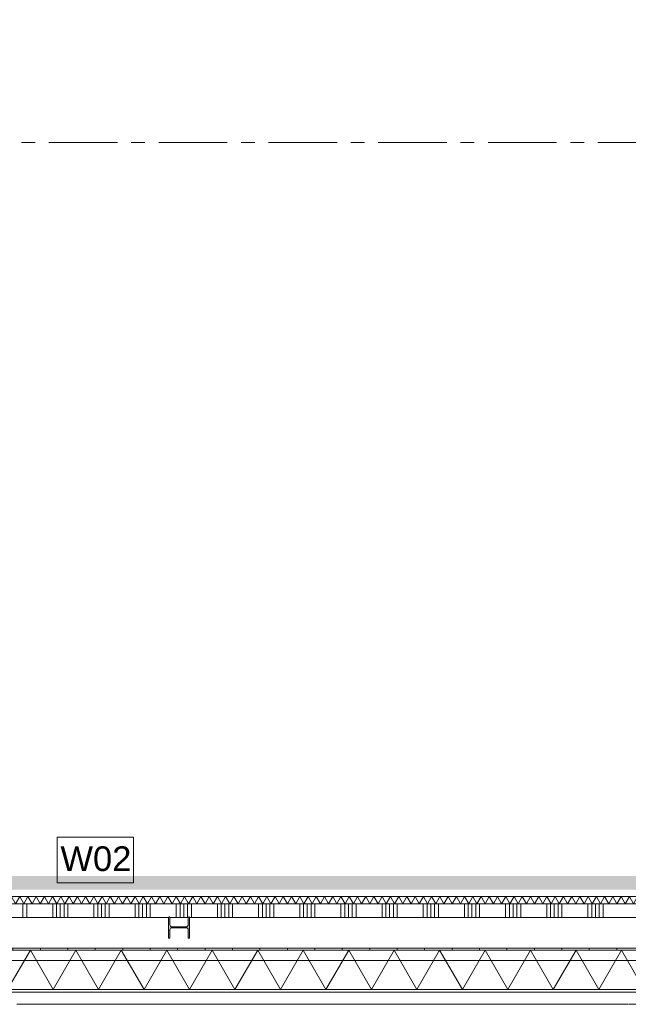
# Model space of a CAD drawing. Header units: millimetres. Extents: x -409 to 257590, y -7786 to 67330.
# Tile 62 of 210: x 52449 to 56884, y -409 to 6773. Entities that reach past the tile are written whole.
import ezdxf

# ---------------------------------------------------------------- set-up
doc = ezdxf.new("R2010")
doc.units = ezdxf.units.MM
doc.header["$MEASUREMENT"] = 0
doc.linetypes.add('B0202', pattern=[800, 500, -100, 100, -100])
doc.linetypes.add('B0702', pattern=[117.37, 78.119999, -39.250001])
for name, color, linetype in [('New_21 Buitenwanden', 7, 'Continuous'), ('New_21 Buitenwanden Doorsnede-arcering', 7, 'Continuous'), ('New_21 Buitenwanden Laagscheidingslijnen', 7, 'Continuous'), ('New_22 NC Binnenwanden', 7, 'Continuous'), ('New_22 NC Binnenwanden Doorsnede-arcering', 7, 'Continuous'), ('New_22 NC Binnenwanden Laagscheidingslijnen', 7, 'Continuous'), ('New_23 Vloeren', 7, 'Continuous'), ('New_41 Buitenwandafwerking houten latten', 7, 'Continuous'), ('New_Info Wandafwerking aanduiding', 7, 'Continuous'), ('New_Info Wandafwerking aanduiding Doorsnede-arcering', 7, 'Continuous'), ('New_Z Ruimtefuncties Zone omranding', 7, 'Continuous'), ('S-COLS-____-OTLN.RVT S', 7, 'Continuous'), ('S-COLS-____-OTLN.RVT S Doorsnede-arcering', 7, 'Continuous')]:
    doc.layers.add(name, color=color, linetype=linetype)
doc.styles.add('GENERATED_STYLE_1', font='txt')

# ---------------------------------------------------------------- blocks, each defined once
blk = doc.blocks.new('Slab_1_2', base_point=(0, 42578.3))
at = {"layer": 'New_23 Vloeren', "color": 1, "linetype": 'Continuous', "lineweight": 0, "flags": 128}
blk.add_lwpolyline([(0, 39540), (0, 17060), (25600, 17060), (25600, 17609.8), (25675, 17609.8), (25675, 23014.6), (28539.8, 23014.6), (28539.8, 23140.4), (29892.5, 23140.4), (29892.5, 17609.8), (30010, 17609.8), (30010, 0), (61758.5, 0)], dxfattribs=at)
blk = doc.blocks.new('*X675')
at = {"layer": 'New_22 NC Binnenwanden Doorsnede-arcering', "color": 254, "linetype": 'Continuous', "lineweight": 0, "true_color": 0xe9ebeb}
for p, q in [((52472.6, 225), (52472.6, 325)), ((52500, 225), (52500, 325)), ((52690.3, 225), (52690.3, 325)), ((52717.7, 225), (52717.7, 325)), ((52745.1, 225), (52745.1, 325)), ((52772.6, 225), (52772.6, 325)), ((52800, 225), (52800, 325)), ((52990.3, 225), (52990.3, 325)), ((53017.7, 225), (53017.7, 325)), ((53045.1, 225), (53045.1, 325)), ((53072.6, 225), (53072.6, 325)), ((53100, 225), (53100, 325)), ((53290.3, 225), (53290.3, 325)), ((53317.7, 225), (53317.7, 325)), ((53345.1, 225), (53345.1, 325)), ((53372.6, 225), (53372.6, 325)), ((53400, 225), (53400, 325)), ((53590.3, 225), (53590.3, 325)), ((53617.7, 225), (53617.7, 325)), ((53645.1, 225), (53645.1, 325)), ((53672.6, 225), (53672.6, 325)), ((53700, 225), (53700, 325)), ((53890.3, 225), (53890.3, 325)), ((53917.7, 225), (53917.7, 325)), ((53945.1, 225), (53945.1, 325)), ((53972.6, 225), (53972.6, 325)), ((54000, 225), (54000, 325)), ((54190.3, 225), (54190.3, 325)), ((54217.7, 225), (54217.7, 325)), ((54245.1, 225), (54245.1, 325)), ((54272.6, 225), (54272.6, 325)), ((54300, 225), (54300, 325)), ((54490.3, 225), (54490.3, 325)), ((54517.7, 225), (54517.7, 325)), ((54545.1, 225), (54545.1, 325)), ((54572.6, 225), (54572.6, 325)), ((54600, 225), (54600, 325)), ((54790.3, 225), (54790.3, 325)), ((54817.7, 225), (54817.7, 325)), ((54845.1, 225), (54845.1, 325)), ((54872.6, 225), (54872.6, 325)), ((54900, 225), (54900, 325)), ((55090.3, 225), (55090.3, 325)), ((55117.7, 225), (55117.7, 325)), ((55145.1, 225), (55145.1, 325)), ((55172.6, 225), (55172.6, 325)), ((55200, 225), (55200, 325)), ((55390.3, 225), (55390.3, 325)), ((55417.7, 225), (55417.7, 325)), ((55445.1, 225), (55445.1, 325)), ((55472.6, 225), (55472.6, 325)), ((55500, 225), (55500, 325)), ((55690.3, 225), (55690.3, 325)), ((55717.7, 225), (55717.7, 325)), ((55745.1, 225), (55745.1, 325)), ((55772.6, 225), (55772.6, 325)), ((55800, 225), (55800, 325)), ((55990.3, 225), (55990.3, 325)), ((56017.7, 225), (56017.7, 325)), ((56045.1, 225), (56045.1, 325)), ((56072.6, 225), (56072.6, 325)), ((56100, 225), (56100, 325)), ((56290.3, 225), (56290.3, 325)), ((56317.7, 225), (56317.7, 325)), ((56345.1, 225), (56345.1, 325)), ((56372.6, 225), (56372.6, 325)), ((56400, 225), (56400, 325)), ((56590.3, 225), (56590.3, 325)), ((56617.7, 225), (56617.7, 325)), ((56645.1, 225), (56645.1, 325)), ((56672.6, 225), (56672.6, 325)), ((56700, 225), (56700, 325))]:
    blk.add_line(p, q, dxfattribs=at)
blk = doc.blocks.new('Wall_147_2', base_point=(61760, 325))
at = {"layer": 'New_22 NC Binnenwanden', "color": 8, "linetype": 'Continuous', "lineweight": 0, "true_color": 0x778488, "flags": 128}
for points in [[(57670, 325), (51787.3, 325)], [(52257.8, 225), (53534, 225)], [(53543.5, 225), (53677, 225)], [(53686.5, 225), (57720, 225)]]:
    blk.add_lwpolyline(points, dxfattribs=at)
at = {"layer": 'New_22 NC Binnenwanden', "color": 8, "lineweight": 0, "true_color": 0x778488}
blk.add_blockref('*X675', (0, 0), dxfattribs=at)
blk = doc.blocks.new('*X692')
at = {"layer": 'New_22 NC Binnenwanden Doorsnede-arcering', "color": 254, "linetype": 'Continuous', "lineweight": 0, "true_color": 0xe9ebeb}
for p, q in [((51787.3, 375.2), (51788.3, 377)), ((51818.3, 325), (51788.3, 377)), ((51818.3, 325), (51848.4, 377)), ((51878.4, 325), (51848.4, 377)), ((51878.4, 325), (51908.4, 377)), ((51938.4, 325), (51908.4, 377)), ((51938.4, 325), (51968.5, 377)), ((51998.5, 325), (51968.5, 377)), ((51998.5, 325), (52028.5, 377)), ((52058.5, 325), (52028.5, 377)), ((52058.5, 325), (52088.5, 377)), ((52118.6, 325), (52088.5, 377)), ((52118.6, 325), (52148.6, 377)), ((52178.6, 325), (52148.6, 377)), ((52178.6, 325), (52208.6, 377)), ((52238.7, 325), (52208.6, 377)), ((52238.7, 325), (52268.7, 377)), ((52298.7, 325), (52268.7, 377)), ((52298.7, 325), (52328.7, 377)), ((52358.7, 325), (52328.7, 377)), ((52358.7, 325), (52388.8, 377)), ((52418.8, 325), (52388.8, 377)), ((52418.8, 325), (52448.8, 377)), ((52478.8, 325), (52448.8, 377)), ((52478.8, 325), (52508.9, 377)), ((52538.9, 325), (52508.9, 377)), ((52538.9, 325), (52568.9, 377)), ((52598.9, 325), (52568.9, 377)), ((52598.9, 325), (52628.9, 377)), ((52659, 325), (52628.9, 377)), ((52659, 325), (52689, 377)), ((52719, 325), (52689, 377)), ((52719, 325), (52749, 377)), ((52779.1, 325), (52749, 377)), ((52779.1, 325), (52809.1, 377)), ((52839.1, 325), (52809.1, 377)), ((52839.1, 325), (52869.1, 377)), ((52899.1, 325), (52869.1, 377)), ((52899.1, 325), (52929.2, 377)), ((52959.2, 325), (52929.2, 377)), ((52959.2, 325), (52989.2, 377)), ((53019.2, 325), (52989.2, 377)), ((53019.2, 325), (53049.3, 377)), ((53079.3, 325), (53049.3, 377)), ((53079.3, 325), (53109.3, 377)), ((53139.3, 325), (53109.3, 377)), ((53139.3, 325), (53169.3, 377)), ((53199.4, 325), (53169.3, 377)), ((53199.4, 325), (53229.4, 377)), ((53259.4, 325), (53229.4, 377)), ((53259.4, 325), (53289.4, 377)), ((53319.5, 325), (53289.4, 377)), ((53319.5, 325), (53349.5, 377)), ((53379.5, 325), (53349.5, 377)), ((53379.5, 325), (53409.5, 377)), ((53439.5, 325), (53409.5, 377)), ((53439.5, 325), (53469.6, 377)), ((53499.6, 325), (53469.6, 377)), ((53499.6, 325), (53529.6, 377)), ((53559.6, 325), (53529.6, 377)), ((53559.6, 325), (53589.7, 377)), ((53619.7, 325), (53589.7, 377)), ((53619.7, 325), (53649.7, 377)), ((53679.7, 325), (53649.7, 377)), ((53679.7, 325), (53709.7, 377)), ((53739.8, 325), (53709.7, 377)), ((53739.8, 325), (53769.8, 377)), ((53799.8, 325), (53769.8, 377)), ((53799.8, 325), (53829.8, 377)), ((53859.9, 325), (53829.8, 377)), ((53859.9, 325), (53889.9, 377)), ((53919.9, 325), (53889.9, 377)), ((53919.9, 325), (53949.9, 377)), ((53979.9, 325), (53949.9, 377)), ((53979.9, 325), (54010, 377)), ((54040, 325), (54010, 377)), ((54040, 325), (54070, 377)), ((54100, 325), (54070, 377)), ((54100, 325), (54130.1, 377)), ((54160.1, 325), (54130.1, 377)), ((54160.1, 325), (54190.1, 377)), ((54220.1, 325), (54190.1, 377)), ((54220.1, 325), (54250.1, 377)), ((54280.2, 325), (54250.1, 377)), ((54280.2, 325), (54310.2, 377)), ((54340.2, 325), (54310.2, 377)), ((54340.2, 325), (54370.2, 377)), ((54400.3, 325), (54370.2, 377)), ((54400.3, 325), (54430.3, 377)), ((54460.3, 325), (54430.3, 377)), ((54460.3, 325), (54490.3, 377)), ((54520.3, 325), (54490.3, 377)), ((54520.3, 325), (54550.4, 377)), ((54580.4, 325), (54550.4, 377)), ((54580.4, 325), (54610.4, 377)), ((54640.4, 325), (54610.4, 377)), ((54640.4, 325), (54670.5, 377)), ((54700.5, 325), (54670.5, 377)), ((54700.5, 325), (54730.5, 377)), ((54760.5, 325), (54730.5, 377)), ((54760.5, 325), (54790.5, 377)), ((54820.6, 325), (54790.5, 377)), ((54820.6, 325), (54850.6, 377)), ((54880.6, 325), (54850.6, 377)), ((54880.6, 325), (54910.6, 377)), ((54940.7, 325), (54910.6, 377)), ((54940.7, 325), (54970.7, 377)), ((55000.7, 325), (54970.7, 377)), ((55000.7, 325), (55030.7, 377)), ((55060.7, 325), (55030.7, 377)), ((55060.7, 325), (55090.8, 377)), ((55120.8, 325), (55090.8, 377)), ((55120.8, 325), (55150.8, 377)), ((55180.8, 325), (55150.8, 377)), ((55180.8, 325), (55210.9, 377)), ((55240.9, 325), (55210.9, 377)), ((55240.9, 325), (55270.9, 377)), ((55300.9, 325), (55270.9, 377)), ((55300.9, 325), (55330.9, 377)), ((55361, 325), (55330.9, 377)), ((55361, 325), (55391, 377)), ((55421, 325), (55391, 377)), ((55421, 325), (55451, 377)), ((55481.1, 325), (55451, 377)), ((55481.1, 325), (55511.1, 377)), ((55541.1, 325), (55511.1, 377)), ((55541.1, 325), (55571.1, 377)), ((55601.1, 325), (55571.1, 377)), ((55601.1, 325), (55631.2, 377)), ((55661.2, 325), (55631.2, 377)), ((55661.2, 325), (55691.2, 377)), ((55721.2, 325), (55691.2, 377)), ((55721.2, 325), (55751.3, 377)), ((55781.3, 325), (55751.3, 377)), ((55781.3, 325), (55811.3, 377)), ((55841.3, 325), (55811.3, 377)), ((55841.3, 325), (55871.3, 377)), ((55901.4, 325), (55871.3, 377)), ((55901.4, 325), (55931.4, 377)), ((55961.4, 325), (55931.4, 377)), ((55961.4, 325), (55991.4, 377)), ((56021.5, 325), (55991.4, 377)), ((56021.5, 325), (56051.5, 377)), ((56081.5, 325), (56051.5, 377)), ((56081.5, 325), (56111.5, 377)), ((56141.5, 325), (56111.5, 377)), ((56141.5, 325), (56171.6, 377)), ((56201.6, 325), (56171.6, 377)), ((56201.6, 325), (56231.6, 377)), ((56261.6, 325), (56231.6, 377)), ((56261.6, 325), (56291.7, 377)), ((56321.7, 325), (56291.7, 377)), ((56321.7, 325), (56351.7, 377)), ((56381.7, 325), (56351.7, 377)), ((56381.7, 325), (56411.7, 377)), ((56441.8, 325), (56411.7, 377)), ((56441.8, 325), (56471.8, 377)), ((56501.8, 325), (56471.8, 377)), ((56501.8, 325), (56531.8, 377)), ((56561.9, 325), (56531.8, 377)), ((56561.9, 325), (56591.9, 377)), ((56621.9, 325), (56591.9, 377)), ((56621.9, 325), (56651.9, 377)), ((56681.9, 325), (56651.9, 377)), ((56681.9, 325), (56712, 377)), ((56742, 325), (56712, 377)), ((56742, 325), (56772, 377)), ((56802, 325), (56772, 377)), ((56802, 325), (56832.1, 377)), ((56862.1, 325), (56832.1, 377)), ((56862.1, 325), (56892.1, 377)), ((56922.1, 325), (56892.1, 377)), ((56922.1, 325), (56952.1, 377)), ((56982.2, 325), (56952.1, 377)), ((56982.2, 325), (57012.2, 377)), ((57042.2, 325), (57012.2, 377)), ((57042.2, 325), (57072.2, 377)), ((57102.3, 325), (57072.2, 377)), ((57102.3, 325), (57132.3, 377)), ((57162.3, 325), (57132.3, 377)), ((57162.3, 325), (57192.3, 377)), ((57222.3, 325), (57192.3, 377)), ((57222.3, 325), (57252.4, 377)), ((57282.4, 325), (57252.4, 377)), ((57282.4, 325), (57312.4, 377)), ((57342.4, 325), (57312.4, 377)), ((57342.4, 325), (57372.5, 377)), ((57402.5, 325), (57372.5, 377)), ((57402.5, 325), (57432.5, 377)), ((57462.5, 325), (57432.5, 377)), ((57462.5, 325), (57492.5, 377)), ((57522.6, 325), (57492.5, 377)), ((57522.6, 325), (57552.6, 377)), ((57582.6, 325), (57552.6, 377)), ((57582.6, 325), (57612.6, 377)), ((57642.7, 325), (57612.6, 377)), ((57642.7, 325), (57670, 372.4))]:
    blk.add_line(p, q, dxfattribs=at)
blk = doc.blocks.new('Wall_148_2', base_point=(45785, 325))
at = {"layer": 'New_22 NC Binnenwanden', "color": 8, "linetype": 'Continuous', "lineweight": 0, "true_color": 0x778488, "flags": 128}
for points in [[(57670, 378), (51787.3, 378)], [(51787.3, 325), (57670, 325)]]:
    blk.add_lwpolyline(points, dxfattribs=at)
at = {"layer": 'New_22 NC Binnenwanden Laagscheidingslijnen', "color": 8, "linetype": 'Continuous', "lineweight": 0, "true_color": 0x778488}
blk.add_line((57670, 377), (51787.3, 377), dxfattribs=at)
at = {"layer": 'New_22 NC Binnenwanden', "color": 8, "lineweight": 0, "true_color": 0x778488}
blk.add_blockref('*X692', (0, 0), dxfattribs=at)
blk = doc.blocks.new('Curtain Wall_57_2')
at = {"layer": 'New_41 Buitenwandafwerking houten latten', "color": 1, "linetype": 'Continuous', "lineweight": 0}
for p, q in [((52449.1, -409), (52549.1, -409)), ((52549.1, -409), (52649.1, -409)), ((52649.1, -409), (52749.1, -409)), ((52749.1, -409), (52793.7, -409)), ((52793.7, -409), (52893.7, -409)), ((52893.7, -409), (52993.7, -409)), ((52993.7, -409), (53093.7, -409)), ((53093.7, -409), (53138.3, -409)), ((53138.3, -409), (53238.3, -409)), ((53238.3, -409), (53338.3, -409)), ((53338.3, -409), (53438.3, -409)), ((53438.3, -409), (53482.9, -409)), ((53482.9, -409), (53582.9, -409)), ((53582.9, -409), (53682.9, -409)), ((53682.9, -409), (53782.9, -409)), ((53782.9, -409), (53827.5, -409)), ((53827.5, -409), (53927.5, -409)), ((53927.5, -409), (54027.5, -409)), ((54027.5, -409), (54127.5, -409)), ((54127.5, -409), (54172.1, -409)), ((54172.1, -409), (54272.1, -409)), ((54272.1, -409), (54372.1, -409)), ((54372.1, -409), (54472.1, -409)), ((54472.1, -409), (54516.7, -409)), ((54516.7, -409), (54616.7, -409)), ((54616.7, -409), (54716.7, -409)), ((54716.7, -409), (54816.7, -409)), ((54816.7, -409), (54861.3, -409)), ((54861.3, -409), (54961.3, -409)), ((54961.3, -409), (55061.3, -409)), ((55061.3, -409), (55161.3, -409)), ((55161.3, -409), (55205.9, -409)), ((55205.9, -409), (55305.9, -409)), ((55305.9, -409), (55405.9, -409)), ((55405.9, -409), (55505.9, -409)), ((55505.9, -409), (55550.5, -409)), ((55550.5, -409), (55650.5, -409)), ((55650.5, -409), (55750.5, -409)), ((55750.5, -409), (55850.5, -409)), ((55850.5, -409), (55895.1, -409)), ((55895.1, -409), (55995.1, -409)), ((55995.1, -409), (56095.1, -409)), ((56095.1, -409), (56195.1, -409)), ((56195.1, -409), (56239.7, -409)), ((56239.7, -409), (56339.7, -409)), ((56339.7, -409), (56439.7, -409)), ((56439.7, -409), (56539.7, -409)), ((56539.7, -409), (56584.3, -409)), ((56584.3, -409), (56684.3, -409)), ((56684.3, -409), (56784.3, -409)), ((56784.3, -409), (56884.3, -409))]:
    blk.add_line(p, q, dxfattribs=at)
at = {"layer": 'New_41 Buitenwandafwerking houten latten', "color": 253, "linetype": 'B0702', "lineweight": 0, "true_color": 0x99a3a6, "flags": 128}
blk.add_lwpolyline([(30009.8, -409), (30050.1, -409), (30150.1, -409), (30250.1, -409), (30350.1, -409), (30394.7, -409), (30494.7, -409), (30594.7, -409), (30694.7, -409), (30739.3, -409), (30839.3, -409), (30939.3, -409), (31039.3, -409), (31083.9, -409), (31183.9, -409), (31283.9, -409), (31383.9, -409), (31428.5, -409), (31528.5, -409), (31628.5, -409), (31728.5, -409), (31773.1, -409), (31873.1, -409), (31973.1, -409), (32073.1, -409), (32117.7, -409), (32217.7, -409), (32317.7, -409), (32417.7, -409), (32462.3, -409), (32562.3, -409), (32662.3, -409), (32762.3, -409), (32806.9, -409), (32906.9, -409), (33006.9, -409), (33106.9, -409), (33151.5, -409), (33251.5, -409), (33351.5, -409), (33451.5, -409), (33496.1, -409), (33596.1, -409), (33696.1, -409), (33796.1, -409), (33840.7, -409), (33940.7, -409), (34040.7, -409), (34140.7, -409), (34185.3, -409), (34285.3, -409), (34385.3, -409), (34485.3, -409), (34529.9, -409), (34629.9, -409), (34729.9, -409), (34829.9, -409), (34874.5, -409), (34974.5, -409), (35074.5, -409), (35174.5, -409), (35219.1, -409), (35319.1, -409), (35419.1, -409), (35519.1, -409), (35563.7, -409), (35663.7, -409), (35763.7, -409), (35863.7, -409), (35908.3, -409), (36008.3, -409), (36108.3, -409), (36208.3, -409), (36252.9, -409), (36352.9, -409), (36452.9, -409), (36552.9, -409), (36597.5, -409), (36697.5, -409), (36797.5, -409), (36897.5, -409), (36942.1, -409), (37042.1, -409), (37142.1, -409), (37242.1, -409), (37286.7, -409), (37386.7, -409), (37486.7, -409), (37586.7, -409), (37631.3, -409), (37731.3, -409), (37831.3, -409), (37931.3, -409), (37975.9, -409), (38075.9, -409), (38175.9, -409), (38275.9, -409), (38320.5, -409), (38420.5, -409), (38520.5, -409), (38620.5, -409), (38665.1, -409), (38765.1, -409), (38865.1, -409), (38965.1, -409), (39009.7, -409), (39109.7, -409), (39209.7, -409), (39309.7, -409), (39354.3, -409), (39454.3, -409), (39554.3, -409), (39654.3, -409), (39698.9, -409), (39798.9, -409), (39898.9, -409), (39998.9, -409), (40043.5, -409), (40143.5, -409), (40243.5, -409), (40343.5, -409), (40388.1, -409), (40488.1, -409), (40588.1, -409), (40688.1, -409), (40732.7, -409), (40832.7, -409), (40932.7, -409), (41032.7, -409), (41077.3, -409), (41177.3, -409), (41277.3, -409), (41377.3, -409), (41421.9, -409), (41521.9, -409), (41621.9, -409), (41721.9, -409), (41766.5, -409), (41866.5, -409), (41966.5, -409), (42066.5, -409), (42111.1, -409), (42211.1, -409), (42311.1, -409), (42411.1, -409), (42455.7, -409), (42555.7, -409), (42655.7, -409), (42755.7, -409), (42800.3, -409), (42900.3, -409), (43000.3, -409), (43100.3, -409), (43144.9, -409), (43244.9, -409), (43344.9, -409), (43444.9, -409), (43489.5, -409), (43589.5, -409), (43689.5, -409), (43789.5, -409), (43834.1, -409), (43934.1, -409), (44034.1, -409), (44134.1, -409), (44178.7, -409), (44278.7, -409), (44378.7, -409), (44478.7, -409), (44523.3, -409), (44623.3, -409), (44723.3, -409), (44823.3, -409), (44867.9, -409), (44967.9, -409), (45067.9, -409), (45167.9, -409), (45212.5, -409), (45312.5, -409), (45412.5, -409), (45512.5, -409), (45557.1, -409), (45657.1, -409), (45757.1, -409), (45857.1, -409), (45901.7, -409), (46001.7, -409), (46101.7, -409), (46201.7, -409), (46246.3, -409), (46346.3, -409), (46446.3, -409), (46546.3, -409), (46590.9, -409), (46690.9, -409), (46790.9, -409), (46890.9, -409), (46935.5, -409), (47035.5, -409), (47135.5, -409), (47235.5, -409), (47280.1, -409), (47380.1, -409), (47480.1, -409), (47580.1, -409), (47624.7, -409), (47724.7, -409), (47824.7, -409), (47924.7, -409), (47969.3, -409), (48069.3, -409), (48169.3, -409), (48269.3, -409), (48313.9, -409), (48413.9, -409), (48513.9, -409), (48613.9, -409), (48658.5, -409), (48758.5, -409), (48858.5, -409), (48958.5, -409), (49003.1, -409), (49103.1, -409), (49203.1, -409), (49303.1, -409), (49347.7, -409), (49447.7, -409), (49547.7, -409), (49647.7, -409), (49692.3, -409), (49792.3, -409), (49892.3, -409), (49992.3, -409), (50036.9, -409), (50136.9, -409), (50236.9, -409), (50336.9, -409), (50381.5, -409), (50481.5, -409), (50581.5, -409), (50681.5, -409), (50726.1, -409), (50826.1, -409), (50926.1, -409), (51026.1, -409), (51070.7, -409), (51170.7, -409), (51270.7, -409), (51370.7, -409), (51415.3, -409), (51515.3, -409), (51615.3, -409), (51715.3, -409), (51759.9, -409), (51859.9, -409), (51959.9, -409), (52059.9, -409), (52104.5, -409), (52204.5, -409), (52304.5, -409), (52404.5, -409), (52449.1, -409), (52549.1, -409), (52649.1, -409), (52749.1, -409), (52793.7, -409), (52893.7, -409), (52993.7, -409), (53093.7, -409), (53138.3, -409), (53238.3, -409), (53338.3, -409), (53438.3, -409), (53482.9, -409), (53582.9, -409), (53682.9, -409), (53782.9, -409), (53827.5, -409), (53927.5, -409), (54027.5, -409), (54127.5, -409), (54172.1, -409), (54272.1, -409), (54372.1, -409), (54472.1, -409), (54516.7, -409), (54616.7, -409), (54716.7, -409), (54816.7, -409), (54861.3, -409), (54961.3, -409), (55061.3, -409), (55161.3, -409), (55205.9, -409), (55305.9, -409), (55405.9, -409), (55505.9, -409), (55550.5, -409), (55650.5, -409), (55750.5, -409), (55850.5, -409), (55895.1, -409), (55995.1, -409), (56095.1, -409), (56195.1, -409), (56239.7, -409), (56339.7, -409), (56439.7, -409), (56539.7, -409), (56584.3, -409), (56684.3, -409), (56784.3, -409), (56884.3, -409), (56928.9, -409), (57028.9, -409), (57128.9, -409), (57228.9, -409), (57273.5, -409), (57373.5, -409), (57473.5, -409), (57573.5, -409), (57618.1, -409), (57718.1, -409), (57818.1, -409), (57918.1, -409), (57962.7, -409), (58062.7, -409), (58162.7, -409), (58262.7, -409), (58307.3, -409), (58407.3, -409), (58507.3, -409), (58607.3, -409), (58651.9, -409), (58751.9, -409), (58851.9, -409), (58951.9, -409), (58996.5, -409), (59096.5, -409), (59196.5, -409), (59296.5, -409), (59341.1, -409), (59441.1, -409), (59541.1, -409), (59641.1, -409), (59685.7, -409), (59785.7, -409), (59885.7, -409), (59985.7, -409), (60030.3, -409), (60130.3, -409), (60230.3, -409), (60330.3, -409), (60374.9, -409), (60474.9, -409), (60574.9, -409), (60674.9, -409), (60719.5, -409), (60819.5, -409), (60919.5, -409), (61019.5, -409), (61064.1, -409), (61164.1, -409), (61264.1, -409), (61364.1, -409), (61408.7, -409), (61508.7, -409), (61608.7, -409), (61708.7, -409), (61753.2, -409)], dxfattribs=at)
blk = doc.blocks.new('Wall_274_2', base_point=(30010, 0))
at = {"layer": 'New_21 Buitenwanden', "color": 8, "linetype": 'Continuous', "lineweight": 0, "true_color": 0x778488, "flags": 128}
for points in [[(61760, 0), (30010, 0)], [(29707.8, -320.2), (62080.2, -320.2)]]:
    blk.add_lwpolyline(points, dxfattribs=at)
blk = doc.blocks.new('*X1193')
at = {"layer": 'New_21 Buitenwanden Doorsnede-arcering', "linetype": 'Continuous', "lineweight": 0, "true_color": 0xe9ebeb}
for points in [[(52649.9775, -301.9), (52499.9775, -301.9), (52499.9775, -302), (52649.9775, -302)], [(52949.9775, -301.9), (52799.9775, -301.9), (52799.9775, -302), (52949.9775, -302)], [(53249.9775, -301.9), (53099.9775, -301.9), (53099.9775, -302), (53249.9775, -302)], [(53549.9775, -301.9), (53399.9775, -301.9), (53399.9775, -302), (53549.9775, -302)], [(53849.9775, -301.9), (53699.9775, -301.9), (53699.9775, -302), (53849.9775, -302)], [(54149.9775, -301.9), (53999.9775, -301.9), (53999.9775, -302), (54149.9775, -302)], [(54449.9775, -301.9), (54299.9775, -301.9), (54299.9775, -302), (54449.9775, -302)], [(54749.9775, -301.9), (54599.9775, -301.9), (54599.9775, -302), (54749.9775, -302)], [(55049.9775, -301.9), (54899.9775, -301.9), (54899.9775, -302), (55049.9775, -302)], [(55349.9775, -301.9), (55199.9775, -301.9), (55199.9775, -302), (55349.9775, -302)], [(55649.9775, -301.9), (55499.9775, -301.9), (55499.9775, -302), (55649.9775, -302)], [(55949.9775, -301.9), (55799.9775, -301.9), (55799.9775, -302), (55949.9775, -302)], [(56249.9775, -301.9), (56099.9775, -301.9), (56099.9775, -302), (56249.9775, -302)], [(56549.9775, -301.9), (56399.9775, -301.9), (56399.9775, -302), (56549.9775, -302)], [(56849.9775, -301.9), (56699.9775, -301.9), (56699.9775, -302), (56849.9775, -302)]]:
    blk.add_hatch(color=254, dxfattribs=at).paths.add_polyline_path(points)
blk = doc.blocks.new('*X1194')
at = {"layer": 'New_21 Buitenwanden Doorsnede-arcering', "linetype": 'Continuous', "lineweight": 0, "true_color": 0xe9ebeb}
for points in [[(52499.9925, -14.9), (52649.9925, -14.9), (52649.9925, -14.8), (52499.9925, -14.8)], [(52799.9925, -14.9), (52949.9925, -14.9), (52949.9925, -14.8), (52799.9925, -14.8)], [(53099.9925, -14.9), (53249.9925, -14.9), (53249.9925, -14.8), (53099.9925, -14.8)], [(53399.9925, -14.9), (53549.9925, -14.9), (53549.9925, -14.8), (53399.9925, -14.8)], [(53699.9925, -14.9), (53849.9925, -14.9), (53849.9925, -14.8), (53699.9925, -14.8)], [(53999.9925, -14.9), (54149.9925, -14.9), (54149.9925, -14.8), (53999.9925, -14.8)], [(54299.9925, -14.9), (54449.9925, -14.9), (54449.9925, -14.8), (54299.9925, -14.8)], [(54599.9925, -14.9), (54749.9925, -14.9), (54749.9925, -14.8), (54599.9925, -14.8)], [(54899.9925, -14.9), (55049.9925, -14.9), (55049.9925, -14.8), (54899.9925, -14.8)], [(55199.9925, -14.9), (55349.9925, -14.9), (55349.9925, -14.8), (55199.9925, -14.8)], [(55499.9925, -14.9), (55649.9925, -14.9), (55649.9925, -14.8), (55499.9925, -14.8)], [(55799.9925, -14.9), (55949.9925, -14.9), (55949.9925, -14.8), (55799.9925, -14.8)], [(56099.9925, -14.9), (56249.9925, -14.9), (56249.9925, -14.8), (56099.9925, -14.8)], [(56399.9925, -14.9), (56549.9925, -14.9), (56549.9925, -14.8), (56399.9925, -14.8)], [(56699.9925, -14.9), (56849.9925, -14.9), (56849.9925, -14.8), (56699.9925, -14.8)]]:
    blk.add_hatch(color=254, dxfattribs=at).paths.add_polyline_path(points)
blk = doc.blocks.new('*X1195')
at = {"layer": 'New_21 Buitenwanden Doorsnede-arcering', "color": 254, "linetype": 'Continuous', "lineweight": 0, "true_color": 0xe9ebeb}
for p, q in [((52361.1, -301.9), (52526.8, -14.9)), ((52692.4, -301.9), (52526.8, -14.9)), ((52692.4, -301.9), (52858.1, -14.9)), ((53023.8, -301.9), (52858.1, -14.9)), ((53023.8, -301.9), (53189.5, -14.9)), ((53355.2, -301.9), (53189.5, -14.9)), ((53355.2, -301.9), (53520.9, -14.9)), ((53686.6, -301.9), (53520.9, -14.9)), ((53686.6, -301.9), (53852.3, -14.9)), ((54018, -301.9), (53852.3, -14.9)), ((54018, -301.9), (54183.7, -14.9)), ((54349.4, -301.9), (54183.7, -14.9)), ((54349.4, -301.9), (54515.1, -14.9)), ((54680.8, -301.9), (54515.1, -14.9)), ((54680.8, -301.9), (54846.5, -14.9)), ((55012.2, -301.9), (54846.5, -14.9)), ((55012.2, -301.9), (55177.9, -14.9)), ((55343.6, -301.9), (55177.9, -14.9)), ((55343.6, -301.9), (55509.3, -14.9)), ((55675, -301.9), (55509.3, -14.9)), ((55675, -301.9), (55840.7, -14.9)), ((56006.4, -301.9), (55840.7, -14.9)), ((56006.4, -301.9), (56172.1, -14.9)), ((56337.8, -301.9), (56172.1, -14.9)), ((56337.8, -301.9), (56503.5, -14.9)), ((56669.2, -301.9), (56503.5, -14.9)), ((56669.2, -301.9), (56834.9, -14.9)), ((57000.6, -301.9), (56834.9, -14.9))]:
    blk.add_line(p, q, dxfattribs=at)
blk = doc.blocks.new('Wall_276_2', base_point=(61760.2, -320))
at = {"layer": 'New_21 Buitenwanden Doorsnede-arcering', "linetype": 'Continuous', "lineweight": 0, "true_color": 0xe9ebeb}
h = blk.add_hatch(dxfattribs=at)
h.set_pattern_fill('930_Lijnen_vert_200_0002', color=254, style=0, pattern_type=2)
h.set_pattern_definition([(90, (0, 0), (-200, 0), [])])
h.paths.add_polyline_path([(61760.2, 0.2), (30009.8, 0.2), (30009.8, -14.8), (61760.2, -14.8)])
at = {"layer": 'New_21 Buitenwanden', "color": 8, "linetype": 'Continuous', "lineweight": 0, "true_color": 0x778488, "flags": 128}
for points in [[(61760.2, 0.2), (30009.8, 0.2)], [(30009.8, -320), (61760.2, -320)]]:
    blk.add_lwpolyline(points, dxfattribs=at)
at = {"layer": 'New_21 Buitenwanden Laagscheidingslijnen', "color": 8, "linetype": 'Continuous', "lineweight": 0, "true_color": 0x778488}
for p, q in [((61760.2, -14.8), (30009.8, -14.8)), ((61760.2, -14.9), (30009.8, -14.9)), ((30009.8, -301.9), (61760.2, -301.9)), ((30009.8, -302), (61760.2, -302))]:
    blk.add_line(p, q, dxfattribs=at)
at = {"layer": 'New_21 Buitenwanden', "color": 8, "lineweight": 0, "true_color": 0x778488}
for name in ['*X1194', '*X1195', '*X1193']:
    blk.add_blockref(name, (0, 0), dxfattribs=at)
blk = doc.blocks.new('Column_9_2', base_point=(53610.5, 153))
at = {"layer": 'S-COLS-____-OTLN.RVT S Doorsnede-arcering', "linetype": 'Continuous', "lineweight": 0, "true_color": 0x778488}
for points in [[(53543.5, 233), (53534.5, 233), (53534.5, 225), (53543.5, 225)], [(53534.5, 73), (53543.5, 73), (53543.5, 135, -0.414214), (53558.5, 150), (53662.5, 150, -0.414214), (53677.5, 135), (53677.5, 73), (53686.5, 73), (53686.5, 225), (53677.5, 225), (53677.5, 171, -0.414214), (53662.5, 156), (53558.5, 156, -0.414214), (53543.5, 171), (53543.5, 225), (53534.5, 225)], [(53686.5, 233), (53677.5, 233), (53677.5, 225), (53686.5, 225)]]:
    blk.add_hatch(color=8, dxfattribs=at).paths.add_polyline_path(points)
at = {"layer": 'S-COLS-____-OTLN.RVT S', "color": 9, "linetype": 'Continuous', "lineweight": 0, "flags": 128}
for points in [[(53534.5, 73), (53543.5, 73), (53543.5, 135, -0.414214), (53558.5, 150), (53662.5, 150, -0.414214), (53677.5, 135), (53677.5, 73), (53686.5, 73), (53686.5, 225)], [(53677.5, 225), (53677.5, 171, -0.414214), (53662.5, 156), (53558.5, 156, -0.414214), (53543.5, 171), (53543.5, 225)]]:
    blk.add_lwpolyline(points, format="xyb", dxfattribs=at)
blk.add_lwpolyline([(53534.5, 225), (53534.5, 73)], dxfattribs=at)
blk = doc.blocks.new('Wall_528_2', base_point=(45610, 477))
at = {"layer": 'New_Info Wandafwerking aanduiding Doorsnede-arcering', "linetype": 'Continuous', "lineweight": 0, "true_color": 0x552178}
blk.add_hatch(color=187, dxfattribs=at).paths.add_polyline_path([(45610, 427), (57498, 427), (57498, 527), (45610, 527)])

msp = doc.modelspace()

# ---------------------------------------------------------------- linework, layer by layer
at = {"color": 1, "linetype": 'B0202', "lineweight": 0}
msp.add_line((57962.1, 5878.2), (33300, 5878.2), dxfattribs=at)
at = {"layer": 'New_Info Wandafwerking aanduiding', "color": 9, "linetype": 'Continuous', "lineweight": 0, "flags": 128}
msp.add_lwpolyline([(52720.9, 809.8), (53277.8, 809.8), (53277.8, 477), (52720.9, 477)], close=True, dxfattribs=at)
at = {"layer": 'New_Z Ruimtefuncties Zone omranding', "color": 142, "linetype": 'Continuous', "lineweight": 0, "true_color": 0x0ca2d3, "flags": 128}
msp.add_lwpolyline([(45838, -89.1), (57723, -88.7), (57723, 20876.3), (45838, 20876.3), (45838, 19923.2), (45838, 18288.7)], close=True, dxfattribs=at)

# ---------------------------------------------------------------- block references
at = {"layer": 'New_21 Buitenwanden', "color": 8, "lineweight": 0, "true_color": 0x778488}
for name, p in [('Wall_274_2', (30010, 0)), ('Wall_276_2', (61760.2, -320))]:
    msp.add_blockref(name, p, dxfattribs=at)
at = {"layer": 'New_22 NC Binnenwanden', "color": 8, "lineweight": 0, "true_color": 0x778488}
for name, p in [('Wall_148_2', (45785, 325)), ('Wall_147_2', (61760, 325))]:
    msp.add_blockref(name, p, dxfattribs=at)
at = {"layer": 'New_23 Vloeren', "color": 1, "linetype": 'Continuous', "lineweight": 0}
msp.add_blockref('Slab_1_2', (0, 42578.3), dxfattribs=at)
at = {"layer": 'New_41 Buitenwandafwerking houten latten', "linetype": 'Continuous', "lineweight": 0}
msp.add_blockref('Curtain Wall_57_2', (0, 0), dxfattribs=at)
at = {"layer": 'New_Info Wandafwerking aanduiding', "color": 1, "lineweight": 0}
msp.add_blockref('Wall_528_2', (45610, 477), dxfattribs=at)
at = {"layer": 'S-COLS-____-OTLN.RVT S', "color": 3, "lineweight": 0}
msp.add_blockref('Column_9_2', (53610.5, 153), dxfattribs=at)

# ---------------------------------------------------------------- texts
at = {"layer": 'New_Info Wandafwerking aanduiding', "color": 2, "linetype": 'Continuous', "lineweight": 0, "insert": (52745.9, 560.7), "char_height": 180, "attachment_point": 7, "style": 'GENERATED_STYLE_1'}
msp.add_mtext('\\A1;{\\pql;\\fArial|b0|i0|c0|p38;W02}', dxfattribs=at)

doc.saveas('drawing.dxf')
